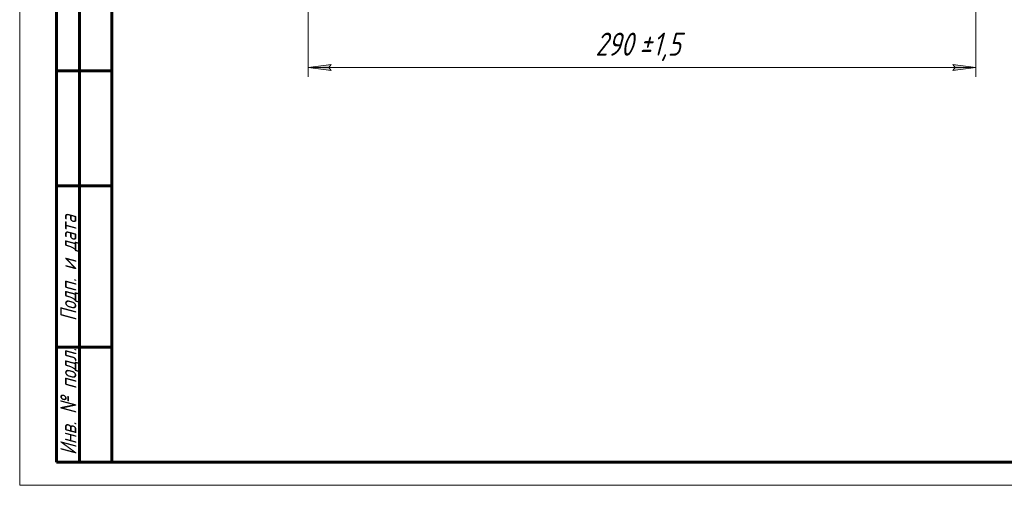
# Model space of a CAD drawing. Header units: millimetres. Extents: x 0 to 420, y 0 to 297.
# Tile 1 of 9: x 0 to 214, y 0 to 101. Entities that reach past the tile are written whole.
import ezdxf

# ---------------------------------------------------------------- set-up
doc = ezdxf.new("R2010")
doc.units = ezdxf.units.MM
doc.linetypes.add('K5LT_BASIC', pattern=[0])
doc.linetypes.add('K5LT_THIN', pattern=[0])
doc.layers.add('Системный слой', color=7, linetype='Continuous')
doc.layers.add('Системный слой (1)', color=7, linetype='Continuous', true_color=0x6c6c6c)
doc.styles.add('KDIMTEXTSTYLE', font='GOST_AU.SHX', dxfattribs={"width": 0.96, "oblique": 15, "height": 5})
doc.styles.add('KTEXTSTYLE', font='GOST_AU.SHX', dxfattribs={"width": 0.96, "height": 5})
doc.dimstyles.new('KDIMSTYLE (0.50)', dxfattribs={"dimtxt": 5, "dimasz": 1, "dimexe": 2, "dimexo": 0, "dimgap": 1, "dimtad": 1, "dimlfac": 2, "dimtxsty": 'KDIMTEXTSTYLE', "dimsah": 1, "dimcen": 0, "dimdle": 1, "dimadec": 0, "dimazin": 0, "dimtfac": 0.667, "dimtmove": 0, "dimatfit": 3, "dimfxl": 1, "dimtvp": 1, "dimtolj": 1, "dimtzin": 0, "dimarcsym": 0})

# ---------------------------------------------------------------- blocks, each defined once
blk = doc.blocks.new('D2')
at = {"layer": 'Системный слой (1)'}
for points in [[(67.12, 90.68), (67.62, 91.34), (62.62, 90.68), (67.62, 90.02)], [(202.62, 90.02), (207.62, 90.68), (202.62, 91.34), (203.12, 90.68)]]:
    blk.add_hatch(color=7, dxfattribs=at).paths.add_polyline_path(points)
at = {"layer": 'Системный слой (1)', "color": 7, "linetype": 'K5LT_THIN', "lineweight": 18}
for p, q in [((62.62, 141.95), (62.62, 88.68)), ((207.62, 141.95), (207.62, 88.68)), ((62.62, 90.68), (67.62, 91.34)), ((67.62, 90.02), (62.62, 90.68)), ((67.62, 91.34), (67.12, 90.68)), ((67.12, 90.68), (67.62, 90.02)), ((203.12, 90.68), (202.62, 91.34)), ((202.62, 91.34), (207.62, 90.68)), ((207.62, 90.68), (202.62, 90.02)), ((202.62, 90.02), (203.12, 90.68))]:
    blk.add_line(p, q, dxfattribs=at)
blk.add_wipeout([(125.01, 91.68), (125.01, 99.06), (144.41, 99.06), (144.41, 91.68)]).dxf.layer = 'Системный слой (1)'
blk.add_line((62.62, 90.68), (207.62, 90.68), dxfattribs=at)
at = {"layer": 'Системный слой (1)', "color": 7, "char_height": 5, "attachment_point": 1, "style": 'KTEXTSTYLE'}
for s, insert in [('\\H5.0;\\W1.000;\\Q15;\\Q15;\\W0.965;±', (134.54, 98.26)), ('\\H5.0;\\W1.000;\\Q15;\\Q15;\\W0.965;290', (125.01, 98.26)), ('\\H5.0;\\W1.000;\\Q15;\\Q15;\\W0.965;1,5', (137.45, 98.26))]:
    blk.add_mtext(s, dxfattribs=dict(at, insert=insert))
blk = doc.blocks.new('KDIMARROW_01')
at = {"layer": 'Системный слой'}
blk.add_hatch(color=0, dxfattribs=at).paths.add_polyline_path([(0, 0), (-5, 0.66), (-4.5, 0), (-5, -0.66)])
at = {"layer": 'Системный слой', "color": 0, "linetype": 'K5LT_THIN', "lineweight": 18}
for p, q in [((-4.5, 0), (-5, 0.66)), ((-5, 0.66), (0, 0)), ((0, 0), (-5, -0.66)), ((-5, -0.66), (-4.5, 0))]:
    blk.add_line(p, q, dxfattribs=at)
at = {"layer": 'Системный слой (1)', "color": 0, "linetype": 'K5LT_THIN', "lineweight": 18}
blk.add_line((135.12, 172.45), (134.62, 172.45), dxfattribs=at)
blk = doc.blocks.new('U39')
at = {"color": 7, "linetype": 'K5LT_THIN', "lineweight": 18}
for p, q in [((0, 0), (0, 297)), ((420, 0), (0, 0))]:
    blk.add_line(p, q, dxfattribs=at)
at = {"color": 150, "linetype": 'K5LT_BASIC', "lineweight": 60, "true_color": 0x0080ff}
for p, q in [((20, 5), (20, 292)), ((8, 5), (8, 150)), ((13, 5), (13, 150)), ((20, 90), (8, 90)), ((20, 65), (8, 65)), ((20, 30), (8, 30)), ((20, 5), (8, 5)), ((415, 5), (20, 5))]:
    blk.add_line(p, q, dxfattribs=at)
at = {"color": 7, "char_height": 3.5, "attachment_point": 1, "rotation": 90, "style": 'KTEXTSTYLE'}
for s, insert in [('\\H5.0;\\W1.000;\\Q15;\\Q15;\\W0.965;\\H3.50;Подп. и дата', (8.82, 35.66)), ('\\H5.0;\\W1.000;\\Q15;\\Q15;\\W0.965;\\H3.50;Инв. № подл.', (8.82, 6.57))]:
    blk.add_mtext(s, dxfattribs=dict(at, insert=insert))

msp = doc.modelspace()

# ---------------------------------------------------------------- dimensions: what is measured, and where the dimension line sits
at = {"layer": 'Системный слой (1)', "color": 7}
dim = msp.add_linear_dim(base=(62.6172, 90.6768), p1=(207.6172, 141.9482), p2=(62.6172, 141.9482), dimstyle='KDIMSTYLE (0.50)', override={"dimexo": 0, "dimpost": '\\H5.0;\\W0.965;\\Q15;<>', "dimblk1": 'KDIMARROW_01', "dimblk2": 'KDIMARROW_01', "dimse1": 0, "dimse2": 0, "dimclrt": 7, "dimtol": 1, "dimtp": 1.5, "dimtm": 1.5, "dimtdec": 5, "dimtolj": 1}, dxfattribs=at)
dim.commit()
dim.dimension.update_dxf_attribs({"geometry": 'D2', "text_midpoint": (135.1172, 90.6768), "dimtype": 160})

# ---------------------------------------------------------------- next in the draw order: block references
msp.add_blockref('U39', (0, 0))

doc.saveas('drawing.dxf')
